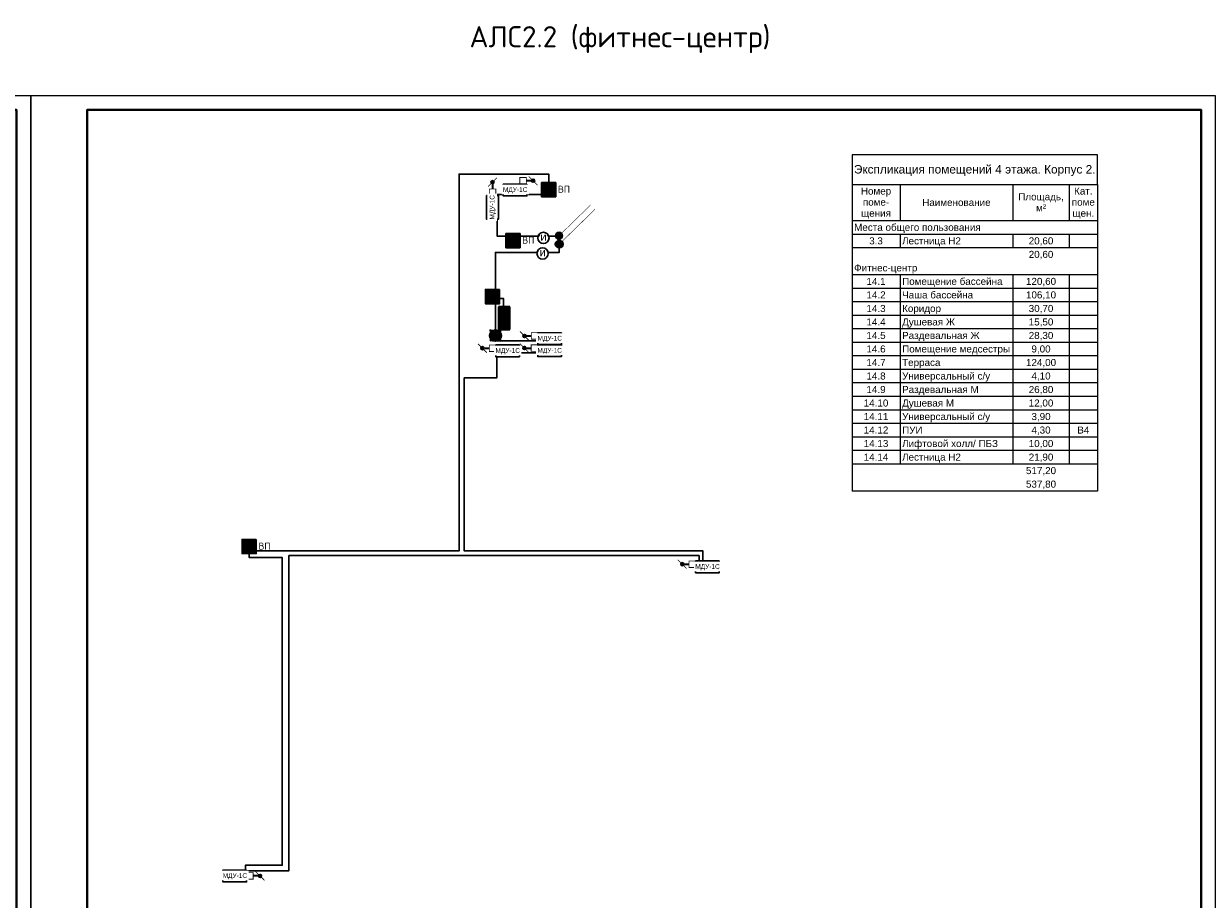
# Model space of a CAD drawing. Header units: millimetres. Extents: x 105028 to 874735, y -568483 to 191941.
# Tile 119 of 135: x 496485 to 538485, y 109240 to 140289. Entities that reach past the tile are written whole.
import ezdxf

# ---------------------------------------------------------------- set-up
doc = ezdxf.new("R2010")
doc.units = ezdxf.units.MM
doc.set_wipeout_variables(frame=1)
for name, color, linetype, lineweight in [('#СПА_КЛ_АЛС', 1, 'Continuous', 30), ('#СПА_КЛ_ИОС', 160, 'Continuous', 30), ('#СПА_ОБ_Смежное', 255, 'Continuous', 30), ('_АПС_Оборудование', 1, 'Continuous', 30), ('A-010-M_LINE-T', 7, 'Continuous', 18), ('Z-000-P_SCHED', 7, 'Continuous', 20), ('ОС', 5, 'Continuous', 25), ('СС-011-ПОЖ-СИГНАЛИЗАЦИЯ', 1, 'Continuous', 30), ('УГО АПС и АПЗ$0$_АПС_Оборудование', 1, 'Continuous', 30), ('УГО АПС и АПЗ$0$СС-011-ПОЖ-СИГНАЛИЗАЦИЯ', 1, 'Continuous', 30)]:
    doc.layers.add(name, color=color, linetype=linetype, lineweight=lineweight)
for name, color, linetype in [('АПС', 5, 'Continuous'), ('ССПС', 5, 'Continuous'), ('формат', 250, 'Continuous')]:
    doc.layers.add(name, color=color, linetype=linetype)
doc.layers.add('УГО АПС и АПЗ$0$СС_СОУЭ', color=7, linetype='Continuous', lineweight=35, true_color=0x004961)
doc.styles.add('1111', font='ARIALN.TTF')
doc.styles.add('Arial', font='arial.ttf', dxfattribs={"width": 0.9, "height": 700})
doc.styles.add('Arial_2', font='arial.ttf', dxfattribs={"width": 0.9, "height": 400})
doc.styles.add('CP.Text', font='arial.ttf')
doc.styles.add('ISOCPEUR', font='isocpeur.ttf', dxfattribs={"height": 300})
doc.styles.add('УГО АПС и АПЗ$0$Standard', font='arial.ttf')

# ---------------------------------------------------------------- blocks, each defined once
blk = doc.blocks.new('*U56')
at = {"color": 0, "lineweight": 0}
blk.add_lwpolyline([(-420, 0), (0, 0), (0, 594), (-420, 594)], close=True, dxfattribs=at)
at = {"lineweight": 40}
blk.add_lwpolyline([(-400, 5), (-5, 5), (-5, 589), (-400, 589)], close=True, dxfattribs=at)
at = {"style": 'Arial', "width": 0.9, "flags": 8}
blk.add_attdef('FORMAT', (-36.87, 1.26), '', height=2.8, dxfattribs=at)
blk = doc.blocks.new('озк_выт')
at = {"layer": 'УГО АПС и АПЗ$0$_АПС_Оборудование', "ltscale": 200}
h = blk.add_hatch(color=5, dxfattribs=at)
h.dxf.hatch_style = 1
h.paths.add_polyline_path([(468756, -41333, 1), (468645, -41333, 1)])
at = {"color": 5, "const_width": 29.5}
blk.add_lwpolyline([(468544, -41177), (468661, -41294)], dxfattribs=at)
at = {"layer": 'УГО АПС и АПЗ$0$_АПС_Оборудование', "color": 5, "lineweight": 35, "ltscale": 200}
blk.add_line((468631, -41333), (468458, -41334), dxfattribs=at)
at = {"layer": 'УГО АПС и АПЗ$0$_АПС_Оборудование', "color": 5, "const_width": 29.5}
blk.add_lwpolyline([(468227, -41449), (468458, -41449), (468458, -41218), (468227, -41218)], close=True, dxfattribs=at)
blk.add_lwpolyline([(468740, -41373), (468857, -41490)], dxfattribs=at)
at = {"layer": 'УГО АПС и АПЗ$0$_АПС_Оборудование', "color": 5}
blk.add_circle((468700, -41333), 55.4, dxfattribs=at)
blk = doc.blocks.new('_МДУ')
at = {"color": 1}
blk.add_wipeout([(-350, 175), (350, 175), (350, -175), (-350, -175)], dxfattribs=at)
at = {"layer": 'АПС', "color": 1, "lineweight": 30, "ltscale": 200}
blk.add_lwpolyline([(350, 175), (-350, 175), (-350, -175), (350, -175)], close=True, dxfattribs=at)
at = {"layer": 'АПС', "color": 0, "lineweight": 30, "ltscale": 200, "insert": (3, -9), "char_height": 140, "width": 668.29, "attachment_point": 5, "style": 'Arial_2', "bg_fill": 2}
blk.add_mtext('МДУ-1С', dxfattribs=at)
blk = doc.blocks.new('озк_пр')
at = {"layer": 'УГО АПС и АПЗ$0$_АПС_Оборудование', "ltscale": 200}
h = blk.add_hatch(color=1, dxfattribs=at)
h.dxf.hatch_style = 1
h.paths.add_polyline_path([(468761, -41723, 1), (468650, -41723, 1)])
at = {"color": 1, "const_width": 29.5}
blk.add_lwpolyline([(468549, -41567), (468666, -41684)], dxfattribs=at)
at = {"layer": 'УГО АПС и АПЗ$0$_АПС_Оборудование', "color": 1, "lineweight": 35, "ltscale": 200}
blk.add_line((468636, -41723), (468463, -41723), dxfattribs=at)
at = {"layer": 'УГО АПС и АПЗ$0$_АПС_Оборудование', "color": 1, "const_width": 29.5}
blk.add_lwpolyline([(468233, -41839), (468463, -41839), (468463, -41608), (468232, -41608)], close=True, dxfattribs=at)
blk.add_lwpolyline([(468745, -41762), (468862, -41880)], dxfattribs=at)
at = {"layer": 'УГО АПС и АПЗ$0$_АПС_Оборудование', "color": 1}
blk.add_circle((468706, -41723), 55.4, dxfattribs=at)
blk = doc.blocks.new('*U45')
at = {"ltscale": 100}
h = blk.add_hatch(color=256, dxfattribs=at)
h.dxf.hatch_style = 1
h.paths.add_polyline_path([(-35, 0, 1), (35, 0, 1)])
at = {"lineweight": 30}
blk.add_lwpolyline([(313, 313, 0, 45, 0), (186, 186, 4.5, 4.5, 0), (25, 25, 4.5, 4.5, 0)], format="xyseb", dxfattribs=at)
blk.add_circle((0, 0), 34.8, dxfattribs=at)
blk = doc.blocks.new('*U57')
h = blk.add_hatch(color=256)
edge = h.paths.add_edge_path()
edge.add_arc((0, 0), 38.7, 0, 360)
blk.add_lwpolyline([(0, 0, 0, 50, 0), (141, 141, 5, 5, 0), (348, 348, 5, 5, 0)], format="xyseb")
blk.add_circle((0, 0), 38.7)
blk = doc.blocks.new('УГО АПС и АПЗ$0$A$C0ED213A1')
blk.add_wipeout([(-200, 0), (0, -200), (200, 0), (0, 200)])
blk.add_circle((0, 0), 200)
at = {"layer": 'УГО АПС и АПЗ$0$СС-011-ПОЖ-СИГНАЛИЗАЦИЯ', "color": 1, "style": 'УГО АПС и АПЗ$0$Standard'}
blk.add_text('и', height=286, dxfattribs=at).set_placement((-108, -98))
blk = doc.blocks.new('*U625')
at = {"lineweight": 40, "ltscale": 2, "true_color": 0xffffff}
h = blk.add_hatch(color=7, dxfattribs=at)
h.dxf.hatch_style = 1
h.paths.add_polyline_path([(261980, 110743), (261980, 111246), (261477, 111246), (261477, 110743)])
at = {"layer": 'ОС', "color": 1, "lineweight": 30}
blk.add_lwpolyline([(261980, 111246), (261477, 111246), (261477, 110743), (261980, 110743)], close=True, dxfattribs=at)
at = {"layer": 'ССПС', "color": 1, "lineweight": -2, "ltscale": 1000, "style": '1111', "width": 0.8}
blk.add_text('АМ1', height=200, dxfattribs=at).set_placement((261533, 110904))
blk = doc.blocks.new('УГО АПС и АПЗ$0$точка сбора')
h = blk.add_hatch(color=255)
h.dxf.hatch_style = 1
h.paths.add_polyline_path([(0, 0), (-88, 88, 0.198912), (-125, 0, 0.198912), (-88, -88)])
h.paths.add_polyline_path([(125, 0, 0.198912), (88, 88), (0, 0), (88, -88, 0.198912)])
h = blk.add_hatch(color=2)
h.dxf.hatch_style = 1
h.paths.add_polyline_path([(88, -88), (0, 0), (-88, -88, 0.414214)])
h.paths.add_polyline_path([(88, 88, 0.414214), (-88, 88), (0, 0)])
at = {"layer": 'УГО АПС и АПЗ$0$СС_СОУЭ', "color": 1}
for p, q in [((-88, 88), (-125, 125)), ((-88, 88), (-125, 88)), ((-88, 88), (-88, 125)), ((88, 88), (125, 125)), ((88, 88), (88, 125)), ((88, 88), (125, 88)), ((-88, -88), (-125, -125)), ((-88, -88), (-125, -88)), ((-88, -88), (-88, -125)), ((88, -88), (125, -125)), ((88, -88), (88, -125)), ((88, -88), (125, -88))]:
    blk.add_line(p, q, dxfattribs=at)
for points in [[(-88, 88), (88, -88)], [(-88, -88), (88, 88)]]:
    blk.add_lwpolyline(points, dxfattribs=at)
blk.add_circle((0, 0), 125, dxfattribs=at)
blk = doc.blocks.new('УГО АПС и АПЗ$0$A$C7da512b9')
at = {"true_color": 0xffffff}
h = blk.add_hatch(color=7, dxfattribs=at)
h.dxf.hatch_style = 1
h.paths.add_polyline_path([(0, 199.9872), (-399.9744, 199.9872), (-399.9744, -199.9872), (0, -199.9872)])
at = {"lineweight": 35, "true_color": 0x0a0aff}
for points in [[(0, 74.9952), (0, 199.9872), (-399.9744, 199.9872), (-399.9744, 74.9952)], [(-399.9744, -74.9952), (-399.9744, -199.9872), (0, -199.9872), (0, -74.9952)]]:
    blk.add_hatch(color=5, dxfattribs=at).paths.add_polyline_path(points)
at = {"color": 5, "lineweight": 35, "true_color": 0x0a0aff}
for p, q in [((-399.9744, 199.9872), (-399.9744, -199.9872)), ((0, 199.9872), (-399.9744, 199.9872)), ((0, -199.9872), (0, 199.9872)), ((-399.9744, -199.9872), (0, -199.9872))]:
    blk.add_line(p, q, dxfattribs=at)
blk = doc.blocks.new('*U628')
at = {"lineweight": 40, "ltscale": 2, "true_color": 0xffffff}
h = blk.add_hatch(color=7, dxfattribs=at)
h.dxf.hatch_style = 1
h.paths.add_polyline_path([(261980, 111034), (261980, 111537), (261477, 111537), (261477, 111034)])
at = {"layer": 'ОС', "color": 1, "lineweight": 30}
blk.add_lwpolyline([(261980, 111537), (261477, 111537), (261477, 111034), (261980, 111034)], close=True, dxfattribs=at)
at = {"layer": 'ССПС', "color": 1, "lineweight": -2, "ltscale": 1000, "style": '1111', "width": 0.8}
blk.add_text('АМ1', height=200, dxfattribs=at).set_placement((261533, 111195))

msp = doc.modelspace()

# ---------------------------------------------------------------- linework, layer by layer
at = {"layer": '#СПА_КЛ_АЛС', "lineweight": 30}
msp.add_lwpolyline([(515462, 132752), (513273, 132752), (513273, 134234), (515098, 134234), (515098, 134955), (511920, 134955), (511920, 121593), (504480, 121593), (504480, 121357), (505653, 121357), (505653, 110446), (504346, 110446), (504346, 110251), (505887, 110251), (505887, 121430), (520430, 121430), (520430, 121097), (520564, 121097), (520564, 121593), (512106, 121593), (512106, 127730), (513256, 127730), (513256, 128621), (514852, 128621), (514852, 129048), (513212, 129048), (513212, 132177), (515473, 132177), (515472, 132332)], dxfattribs=at)
at = {"layer": '#СПА_КЛ_ИОС', "lineweight": 30}
msp.add_lwpolyline([(513359, 130540), (513502, 130540), (513502, 130248)], dxfattribs=at)
at = {"layer": 'A-010-M_LINE-T'}
for p, q in [((525854, 135644), (525854, 134585)), ((534554, 135644), (525854, 135644)), ((534554, 134585), (534554, 135644)), ((525854, 134585), (525854, 123714)), ((525854, 134585), (534554, 134585)), ((527554, 134585), (527554, 133298)), ((531554, 134585), (531554, 133298)), ((533554, 134585), (533554, 133298)), ((534554, 134585), (534554, 123714)), ((527554, 133298), (525854, 133298)), ((531554, 133298), (527554, 133298)), ((533554, 133298), (531554, 133298)), ((534554, 133298), (533554, 133298)), ((527554, 132819), (525854, 132819)), ((531554, 132819), (527554, 132819)), ((527554, 132819), (527554, 132340)), ((533554, 132819), (531554, 132819)), ((531554, 132819), (531554, 132340)), ((534554, 132819), (533554, 132819)), ((533554, 132819), (533554, 132340)), ((527554, 132340), (525854, 132340)), ((531554, 132340), (527554, 132340)), ((533554, 132340), (531554, 132340)), ((534554, 132340), (533554, 132340)), ((527554, 131381), (525854, 131381)), ((531554, 131381), (527554, 131381)), ((527554, 131381), (527554, 130902)), ((533554, 131381), (531554, 131381)), ((531554, 131381), (531554, 130902)), ((534554, 131381), (533554, 131381)), ((533554, 131381), (533554, 130902)), ((527554, 130902), (525854, 130902)), ((531554, 130902), (527554, 130902)), ((527554, 130902), (527554, 130423)), ((533554, 130902), (531554, 130902)), ((531554, 130902), (531554, 130423)), ((534554, 130902), (533554, 130902)), ((533554, 130902), (533554, 130423)), ((527554, 130423), (525854, 130423)), ((531554, 130423), (527554, 130423)), ((527554, 130423), (527554, 129944)), ((533554, 130423), (531554, 130423)), ((531554, 130423), (531554, 129944)), ((534554, 130423), (533554, 130423)), ((533554, 130423), (533554, 129944)), ((527554, 129944), (525854, 129944)), ((531554, 129944), (527554, 129944)), ((527554, 129944), (527554, 129464)), ((533554, 129944), (531554, 129944)), ((531554, 129944), (531554, 129464)), ((534554, 129944), (533554, 129944)), ((533554, 129944), (533554, 129464)), ((527554, 129464), (525854, 129464)), ((531554, 129464), (527554, 129464)), ((527554, 129464), (527554, 128985)), ((533554, 129464), (531554, 129464)), ((531554, 129464), (531554, 128985)), ((534554, 129464), (533554, 129464)), ((533554, 129464), (533554, 128985)), ((527554, 128985), (525854, 128985)), ((531554, 128985), (527554, 128985)), ((527554, 128985), (527554, 128506)), ((533554, 128985), (531554, 128985)), ((531554, 128985), (531554, 128506)), ((534554, 128985), (533554, 128985)), ((533554, 128985), (533554, 128506)), ((527554, 128506), (525854, 128506)), ((531554, 128506), (527554, 128506)), ((527554, 128506), (527554, 128027)), ((533554, 128506), (531554, 128506)), ((531554, 128506), (531554, 128027)), ((534554, 128506), (533554, 128506)), ((533554, 128506), (533554, 128027)), ((527554, 128027), (525854, 128027)), ((531554, 128027), (527554, 128027)), ((527554, 128027), (527554, 127548)), ((533554, 128027), (531554, 128027)), ((531554, 128027), (531554, 127548)), ((534554, 128027), (533554, 128027)), ((533554, 128027), (533554, 127548)), ((527554, 127548), (525854, 127548)), ((531554, 127548), (527554, 127548)), ((527554, 127548), (527554, 127069)), ((533554, 127548), (531554, 127548)), ((531554, 127548), (531554, 127069)), ((534554, 127548), (533554, 127548)), ((533554, 127548), (533554, 127069)), ((527554, 127069), (525854, 127069)), ((531554, 127069), (527554, 127069)), ((527554, 127069), (527554, 126589)), ((533554, 127069), (531554, 127069)), ((531554, 127069), (531554, 126589)), ((534554, 127069), (533554, 127069)), ((533554, 127069), (533554, 126589)), ((527554, 126589), (525854, 126589)), ((531554, 126589), (527554, 126589)), ((527554, 126589), (527554, 126110)), ((533554, 126589), (531554, 126589)), ((531554, 126589), (531554, 126110)), ((534554, 126589), (533554, 126589)), ((533554, 126589), (533554, 126110)), ((527554, 126110), (525854, 126110)), ((531554, 126110), (527554, 126110)), ((527554, 126110), (527554, 125631)), ((533554, 126110), (531554, 126110)), ((531554, 126110), (531554, 125631)), ((534554, 126110), (533554, 126110)), ((533554, 126110), (533554, 125631)), ((527554, 125631), (525854, 125631)), ((531554, 125631), (527554, 125631)), ((527554, 125631), (527554, 125152)), ((533554, 125631), (531554, 125631)), ((531554, 125631), (531554, 125152)), ((534554, 125631), (533554, 125631)), ((533554, 125631), (533554, 125152)), ((527554, 125152), (525854, 125152)), ((531554, 125152), (527554, 125152)), ((527554, 125152), (527554, 124673)), ((533554, 125152), (531554, 125152)), ((531554, 125152), (531554, 124673)), ((534554, 125152), (533554, 125152)), ((533554, 125152), (533554, 124673)), ((527554, 124673), (525854, 124673)), ((531554, 124673), (527554, 124673)), ((533554, 124673), (531554, 124673)), ((534554, 124673), (533554, 124673)), ((534554, 123714), (525854, 123714))]:
    msp.add_line(p, q, dxfattribs=at)

# ---------------------------------------------------------------- block references
at = {"layer": '#СПА_ОБ_Смежное', "lineweight": 30}
for name, p in [('*U625', (253370, 23410)), ('*U625', (252105, 21602)), ('*U628', (251379, 19327)), ('*U625', (242752, 10757))]:
    msp.add_blockref(name, p, dxfattribs=at)
at = {"xscale": 3.600000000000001, "yscale": 3.600000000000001, "zscale": 3.600000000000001, "rotation": 359.2880171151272}
for name, p in [('*U57', (515473, 132471)), ('*U45', (515464, 132768))]:
    msp.add_blockref(name, p, dxfattribs=at)
at = {"layer": 'СС-011-ПОЖ-СИГНАЛИЗАЦИЯ', "lineweight": 30}
for p in [(45841, 176443), (36157, 151793)]:
    msp.add_blockref('озк_пр', p, dxfattribs=at)
at = {"layer": 'СС-011-ПОЖ-СИГНАЛИЗАЦИЯ', "lineweight": 30, "rotation": 180}
for p in [(981449, 87449), (982937, 87454), (988533, 79789)]:
    msp.add_blockref('озк_выт', p, dxfattribs=at)
at = {"layer": 'УГО АПС и АПЗ$0$_АПС_Оборудование', "rotation": 270}
for p in [(513517, 129848), (513517, 129448)]:
    msp.add_blockref('УГО АПС и АПЗ$0$A$C7da512b9', p, dxfattribs=at)
at = {"layer": 'формат', "xscale": 100, "yscale": 100, "zscale": 100}
for p in [(496735, 78334), (538735, 78334)]:
    msp.add_blockref('*U56', p, dxfattribs=at)

# ---------------------------------------------------------------- texts
at = {"color": 0, "linetype": 'ByBlock', "lineweight": -2, "insert": (512291, 140202), "char_height": 750, "attachment_point": 1, "style": 'ISOCPEUR'}
msp.add_mtext_dynamic_manual_height_columns('АЛС2.2 (фитнес-центр)', width=13144.81, gutter_width=15, heights=[3334], dxfattribs=at)
at = {"color": 6, "linetype": 'ByBlock', "lineweight": -2, "char_height": 250, "attachment_point": 1, "style": 'ISOCPEUR'}
for insert in [(515425, 134542), (504807, 121889)]:
    msp.add_mtext_dynamic_manual_height_columns('ВП', width=646.56, gutter_width=15, heights=[0], dxfattribs=dict(at, insert=insert))
at = {"layer": 'Z-000-P_SCHED', "line_spacing_factor": 0.941778, "style": 'CP.Text'}
for s, insert, char_height, width, attachment_point in [('Экспликация помещений 4 этажа. Корпус 2.', (530204, 135276), 300, 10224.68, 2), ('Номер\\Pпоме-\\Pщения', (526704, 134480), 250, 1285.52, 2), ('Кат.\\Pпоме\\Pщен.', (534054, 134480), 250, 979.44, 2), ('Наименование', (529554, 134076), 250, 2895.47, 2), ('Площадь,\\Pм\\fArial|b0|i0|c238|p34|;²', (532554, 134278), 250, 1925.21, 2), ('Места общего пользования', (525929, 133193), 250, 5356.32, 1), ('3.3', (526704, 132713), 250, 581.54, 2), ('Лестница Н2', (527629, 132713), 250, 2485.33, 1), ('20,60', (532554, 132713), 250, 1046.78, 2), ('20,60', (532554, 132234), 250, 1046.78, 2), ('Фитнес-центр', (525929, 131755), 250, 2668.98, 1), ('14.1', (526704, 131276), 250, 814.16, 2), ('Помещение бассейна', (527629, 131276), 250, 4254.45, 1), ('120,60', (532554, 131276), 250, 1279.39, 2), ('14.2', (526704, 130797), 250, 814.16, 2), ('Чаша бассейна', (527629, 130797), 250, 3008.72, 1), ('106,10', (532554, 130797), 250, 1279.39, 2), ('14.3', (526704, 130317), 250, 814.16, 2), ('Коридор', (527629, 130317), 250, 1646.69, 1), ('30,70', (532554, 130317), 250, 1046.78, 2), ('14.4', (526704, 129838), 250, 814.16, 2), ('Душевая Ж', (527629, 129838), 250, 2228.23, 1), ('15,50', (532554, 129838), 250, 1046.78, 2), ('Раздевальная Ж', (527629, 129359), 250, 3278.07, 1), ('28,30', (532554, 129359), 250, 1046.78, 2), ('14.5', (526704, 129359), 250, 814.16, 2), ('14.6', (526704, 128880), 250, 814.16, 2), ('Помещение медсестры', (527629, 128880), 250, 4572.77, 1), ('9,00', (532554, 128880), 250, 814.16, 2), ('14.7', (526704, 128401), 250, 814.16, 2), ('Терраса', (527629, 128401), 250, 1625.26, 1), ('124,00', (532554, 128401), 250, 1279.39, 2), ('14.8', (526704, 127922), 250, 814.16, 2), ('Универсальный с/у', (527629, 127922), 250, 3712.69, 1), ('4,10', (532554, 127922), 250, 814.16, 2), ('14.9', (526704, 127442), 250, 814.16, 2), ('Раздевальная М', (527629, 127442), 250, 3238.28, 1), ('26,80', (532554, 127442), 250, 1046.78, 2), ('14.10', (526704, 126963), 250, 1046.78, 2), ('Душевая М', (527629, 126963), 250, 2188.44, 1), ('12,00', (532554, 126963), 250, 1046.78, 2), ('14.11', (526704, 126484), 250, 1046.78, 2), ('Универсальный с/у', (527629, 126484), 250, 3712.69, 1), ('3,90', (532554, 126484), 250, 814.16, 2), ('14.12', (526704, 126005), 250, 1046.78, 2), ('ПУИ', (527629, 126005), 250, 863.13, 1), ('4,30', (532554, 126005), 250, 814.16, 2), ('В4', (534054, 126005), 250, 511.15, 2), ('14.13', (526704, 125526), 250, 1046.78, 2), ('Лифтовой холл/ ПБЗ', (527629, 125526), 250, 4052.44, 1), ('10,00', (532554, 125526), 250, 1046.78, 2), ('14.14', (526704, 125046), 250, 1046.78, 2), ('Лестница Н2', (527629, 125046), 250, 2485.33, 1), ('21,90', (532554, 125046), 250, 1046.78, 2), ('517,20', (532554, 124567), 250, 1279.39, 2), ('537,80', (532554, 124088), 250, 1279.39, 2)]:
    msp.add_mtext(s, dxfattribs=dict(at, insert=insert, char_height=char_height, width=width, attachment_point=attachment_point))

# ---------------------------------------------------------------- next in the draw order: block references
at = {"layer": '_АПС_Оборудование', "color": 0, "lineweight": 30, "xscale": 1.2, "yscale": 1.2, "zscale": 1.2}
for p in [(513907, 134394), (515129, 128693), (520726, 121028), (503970, 110069)]:
    msp.add_blockref('_МДУ', p, dxfattribs=at)
at = {"layer": 'УГО АПС и АПЗ$0$_АПС_Оборудование'}
msp.add_blockref('УГО АПС и АПЗ$0$A$C0ED213A1', (514880, 132141), dxfattribs=at)

# ---------------------------------------------------------------- next in the draw order: block references
at = {"layer": 'СС-011-ПОЖ-СИГНАЛИЗАЦИЯ', "lineweight": 30}
for name, p, rotation in [('озк_пр', (471383, -334037), 90), ('озк_выт', (982940, 87883), 180)]:
    msp.add_blockref(name, p, dxfattribs=dict(at, rotation=rotation))
at = {"layer": 'УГО АПС и АПЗ$0$_АПС_Оборудование'}
msp.add_blockref('УГО АПС и АПЗ$0$A$C0ED213A1', (514910, 132692), dxfattribs=at)

# ---------------------------------------------------------------- next in the draw order: block references
at = {"layer": '_АПС_Оборудование', "color": 0, "lineweight": 30, "xscale": 1.2, "yscale": 1.2, "zscale": 1.2, "rotation": 90}
msp.add_blockref('_МДУ', (513106, 133775), dxfattribs=at)
at = {"layer": '_АПС_Оборудование', "color": 0, "lineweight": 30, "xscale": 1.2, "yscale": 1.2, "zscale": 1.2}
for p in [(515132, 129122), (513642, 128688)]:
    msp.add_blockref('_МДУ', p, dxfattribs=at)

# ---------------------------------------------------------------- next in the draw order: texts
at = {"color": 6, "linetype": 'ByBlock', "lineweight": -2, "insert": (514160, 132734), "char_height": 250, "attachment_point": 1, "style": 'ISOCPEUR'}
msp.add_mtext_dynamic_manual_height_columns('ВП', width=646.56, gutter_width=15, heights=[0], dxfattribs=at)

# ---------------------------------------------------------------- next in the draw order: block references
at = {"layer": 'УГО АПС и АПЗ$0$_АПС_Оборудование', "xscale": 1.6, "yscale": 1.6, "zscale": 1.6, "rotation": 270}
msp.add_blockref('УГО АПС и АПЗ$0$точка сбора', (513212, 129231), dxfattribs=at)

doc.saveas('drawing.dxf')
